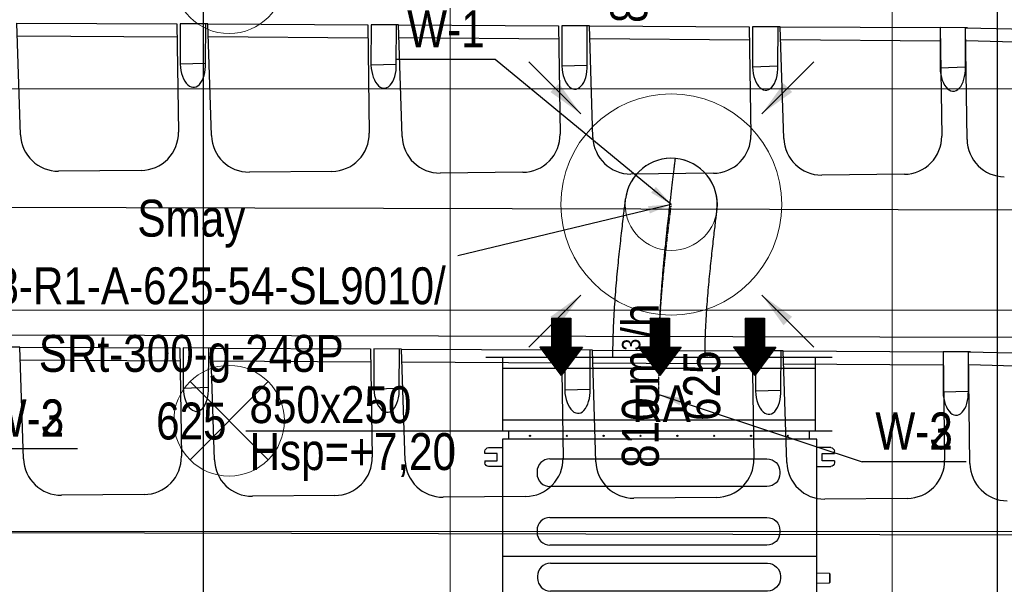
# Model space of a CAD drawing. Header units: millimetres. Extents: x -32221 to 212500, y 31663 to 93766.
# Tile 108 of 256: x 19282 to 21954, y 53169 to 54700. Entities that reach past the tile are written whole.
import ezdxf
from ezdxf.enums import TextEntityAlignment as Align

# ---------------------------------------------------------------- set-up
doc = ezdxf.new("R2010")
doc.units = ezdxf.units.MM
doc.linetypes.add('DASHDOT', pattern=[1, 0.5, -0.25, 0, -0.25])
for name, color, linetype in [('DVM_INDOOR', 104, 'Continuous'), ('FLUID-N', 7, 'Continuous'), ('FLUID-N-100-ARRGR', 7, 'Continuous'), ('FLUID-W', 7, 'Continuous'), ('FLUID-W-100-ARRGR', 7, 'Continuous'), ('FLUID-W-100-INF', 7, 'Continuous'), ('FLUID-W-100-NUM', 7, 'Continuous'), ('FLUID-W-SYM', 7, 'Continuous'), ('osie', 250, 'Continuous'), ('Sciany', 250, 'Continuous'), ('Wyposazenie', 250, 'Continuous')]:
    doc.layers.add(name, color=color, linetype=linetype)
for name, color, linetype, lineweight in [('kasetony', 42, 'Continuous', 5), ('lampy', 30, 'Continuous', 9), ('Wywiewniki', 1, 'Continuous', 20)]:
    doc.layers.add(name, color=color, linetype=linetype, lineweight=lineweight)
doc.styles.add('FDBES', font='simplex.shx')
doc.styles.get("Standard").update_dxf_attribs({"font": 'ARIALN.TTF'})
doc.linetypes.add('ZIGZAG', pattern='A,0.0001,-0.2,[131,ltypeshp.shx,S=0.2,R=0,X=-0.2,Y=0],-0.4,[131,ltypeshp.shx,S=0.2,R=180,X=0.2,Y=0],-0.2', length=0.8001)
doc.dimstyles.new('FDBES', dxfattribs={"dimscale": 50, "dimtxt": 4, "dimasz": 2.5, "dimexe": 0.8, "dimexo": 2, "dimgap": 1, "dimtad": 1, "dimdsep": 46, "dimtxsty": 'FDBES', "dimcen": 2.5, "dimclrd": 4, "dimclre": 5, "dimadec": 0, "dimazin": 0, "dimtfac": 1, "dimtmove": 0, "dimatfit": 3, "dimfxl": 1, "dimarcsym": 0})

# ---------------------------------------------------------------- blocks, each defined once
blk = doc.blocks.new('Direction')
at = {"layer": 'DVM_INDOOR', "color": 1}
for p, q in [((-35, 693.8), (35, 693.8)), ((-35, 693.8), (-35, 588.8)), ((35, 693.8), (35, 588.8)), ((-35, 588.8), (-77, 588.8)), ((-77, 588.8), (0, 487.3)), ((77, 588.8), (0, 487.3)), ((35, 588.8), (77, 588.8))]:
    blk.add_line(p, q, dxfattribs=at)
blk = doc.blocks.new('ID_D_G_D_1_T')
at = {"layer": 'DVM_INDOOR'}
h = blk.add_hatch(dxfattribs=at)
h.set_pattern_fill('ANSI31', color=1, scale=0.75)
h.set_pattern_definition([(45, (-97.4602, 125.541), (-1.683798, 1.683798), [])])
h.paths.add_polyline_path([(-265.5, 522.6), (-207.8, 598.7), (-239.3, 598.7), (-239.3, 677.4), (-291.8, 677.4), (-291.8, 598.7), (-323.3, 598.7)])
h = blk.add_hatch(dxfattribs=at)
h.set_pattern_fill('ANSI31', color=1, scale=0.75)
h.set_pattern_definition([(45, (2.5398, 125.541), (-1.683798, 1.683798), [])])
h.paths.add_polyline_path([(2.5, 522.6), (60.3, 598.7), (28.8, 598.7), (28.8, 677.4), (-23.7, 677.4), (-23.7, 598.7), (-55.2, 598.7)])
h = blk.add_hatch(dxfattribs=at)
h.set_pattern_fill('ANSI31', color=1, scale=0.75)
h.set_pattern_definition([(45, (102.5398, 125.541), (-1.683798, 1.683798), [])])
h.paths.add_polyline_path([(260.1, 522.6), (317.8, 598.7), (286.3, 598.7), (286.3, 677.4), (233.8, 677.4), (233.8, 598.7), (202.3, 598.7)])
h = blk.add_hatch(dxfattribs=at)
h.set_pattern_fill('ANSI31', color=1, scale=0.75)
h.set_pattern_definition([(45, (-97.4602, -971.7816), (-1.683798, 1.683798), [])])
h.paths.add_polyline_path([(-265.5, -574.8), (-207.8, -498.6), (-239.3, -498.6), (-239.3, -419.9), (-291.8, -419.9), (-291.8, -498.6), (-323.3, -498.6)])
h = blk.add_hatch(dxfattribs=at)
h.set_pattern_fill('ANSI31', color=1, scale=0.75)
h.set_pattern_definition([(45, (2.5398, -971.7816), (-1.683798, 1.683798), [])])
h.paths.add_polyline_path([(2.5, -574.8), (60.3, -498.6), (28.8, -498.6), (28.8, -419.9), (-23.7, -419.9), (-23.7, -498.6), (-55.2, -498.6)])
h = blk.add_hatch(dxfattribs=at)
h.set_pattern_fill('ANSI31', color=1, scale=0.75)
h.set_pattern_definition([(45, (102.5398, -971.7816), (-1.683798, 1.683798), [])])
h.paths.add_polyline_path([(260.1, -574.8), (317.8, -498.6), (286.3, -498.6), (286.3, -419.9), (233.8, -419.9), (233.8, -498.6), (202.3, -498.6)])
at = {"layer": 'DVM_INDOOR', "color": 0}
for p, q in [((-424.9, 349.2), (-424.9, -350.8)), ((429, 349.2), (-424.9, 349.2)), ((409, 371), (-408.6, 371)), ((-408.6, 371), (-408.6, 349.2)), ((409, 349.2), (409, 371)), ((429, 275.6), (429, 349.2)), ((-462.2, 326.6), (-424.9, 326.6)), ((466.4, 326.6), (429, 326.6)), ((-472.2, 311.1), (-472.2, 316.6)), ((-439.2, 311.1), (-472.2, 311.1)), ((-439.2, 291.1), (-439.2, 311.1)), ((-295.6, 296.3), (293.4, 296.3)), ((443.3, 291.1), (443.3, 311.1)), ((443.3, 311.1), (476.4, 311.1)), ((476.4, 311.1), (476.4, 316.6)), ((-472.2, 291.1), (-472.2, 285.6)), ((-472.2, 291.1), (-439.2, 291.1)), ((-424.9, 275.6), (-462.2, 275.6)), ((429, -350.8), (429, 275.6)), ((429, 275.6), (466.4, 275.6)), ((473.4, 291.1), (443.3, 291.1)), ((476.4, 291.1), (473.4, 291.1)), ((476.4, 291.1), (476.4, 285.6)), ((-330.7, 261.2), (-330.7, 256.2)), ((328.5, 261.2), (328.5, 256.2)), ((293.4, 221.1), (-295.6, 221.1)), ((-295.6, 137.3), (293.4, 137.3)), ((-330.7, 102.2), (-330.7, 97.2)), ((328.5, 102.2), (328.5, 97.2)), ((293.4, 62.1), (-295.6, 62.1)), ((429, 31.3), (-424.9, 31.3)), ((-294.4, 12.9), (294.6, 12.9)), ((-329.5, -22.2), (-329.5, -27.2)), ((329.8, -22.2), (329.8, -27.2)), ((462.8, -14.8), (429, -13.6)), ((462.8, -14.8), (462.8, -27.3)), ((463.8, -15.8), (463.8, -38.9)), ((429, -41.1), (462.8, -39.9)), ((462.8, -27.3), (462.8, -39.9)), ((294.6, -62.3), (-294.4, -62.3)), ((-294.4, -102.1), (294.6, -102.1)), ((453.4, -133.2), (429, -133)), ((453.4, -130.3), (453.4, -130.8)), ((453.4, -137.4), (453.4, -130.8)), ((453.4, -137.4), (453.4, -130.8)), ((453.4, -142.7), (453.4, -133.2)), ((453.4, -142.7), (453.4, -133.2)), ((453.4, -142.7), (453.4, -133.2)), ((465.4, -128.1), (454.7, -128.1)), ((454.7, -133), (465.4, -133)), ((466.8, -126), (465.4, -127.4)), ((465.4, -128.2), (465.4, -127.4)), ((465.4, -148.4), (465.4, -128.2)), ((467.6, -125.3), (475.7, -125.3)), ((467.6, -130.2), (475.7, -130.2)), ((477.9, -127.4), (476.5, -126)), ((483.4, -130.4), (477.9, -127.4)), ((477.9, -128.2), (477.9, -127.4)), ((477.9, -148.4), (477.9, -128.2)), ((483.4, -145.4), (483.4, -130.4)), ((-329.5, -137.2), (-329.5, -142.2)), ((329.8, -137.2), (329.8, -142.2)), ((429, -142.7), (453.4, -142.7)), ((429, -142.7), (453.4, -142.7)), ((453.4, -137.4), (453.4, -138.4)), ((453.4, -145), (453.4, -138.4)), ((453.4, -145), (453.4, -145.5)), ((465.4, -142.8), (454.7, -142.8)), ((465.4, -147.7), (454.7, -147.7)), ((465.4, -148.4), (466.8, -149.8)), ((467.6, -142.8), (475.7, -142.8)), ((467.6, -150.5), (475.7, -150.5)), ((476.5, -149.8), (477.9, -148.4)), ((477.9, -148.4), (483.4, -145.4)), ((294.6, -177.3), (-294.4, -177.3)), ((448.6, -218.9), (448.6, -212)), ((448.6, -212), (458.6, -212)), ((458.6, -212), (458.6, -218.9)), ((459.4, -212.2), (458.9, -212.7)), ((458.9, -238.7), (458.9, -212.7)), ((476.3, -212.2), (461.5, -212.2)), ((476.3, -212.2), (461.5, -212.2)), ((478.9, -212.7), (478.4, -212.2)), ((484.9, -213.7), (478.9, -212.7)), ((478.9, -238.7), (478.9, -212.7)), ((484.9, -237.7), (484.9, -213.7)), ((-294.4, -217.1), (294.6, -217.1)), ((438.3, -218), (429, -217.9)), ((429, -233.9), (438.3, -233.9)), ((429, -233.9), (438.3, -233.9)), ((440.3, -216.4), (438.3, -218)), ((438.3, -225.9), (438.3, -218)), ((438.3, -233.9), (438.3, -218)), ((438.3, -233.9), (438.3, -225.9)), ((438.3, -233.9), (440.3, -235.4)), ((448.6, -216.4), (440.3, -216.4)), ((440.3, -235.4), (440.3, -216.4)), ((440.3, -235.4), (448.6, -235.4)), ((458.6, -218.9), (448.6, -218.9)), ((448.6, -232.8), (448.6, -218.9)), ((448.6, -232.8), (458.6, -232.8)), ((448.6, -239.7), (448.6, -232.8)), ((448.6, -239.7), (458.6, -239.7)), ((458.9, -216.3), (458.6, -216.3)), ((458.6, -218.9), (458.6, -232.8)), ((458.6, -232.8), (458.6, -239.7)), ((458.6, -235.3), (458.9, -235.3)), ((458.9, -238.7), (459.4, -239.2)), ((476.3, -225.7), (461.5, -225.7)), ((476.3, -239.2), (461.5, -239.2)), ((478.4, -239.2), (478.9, -238.7)), ((478.9, -238.7), (484.9, -237.7)), ((-329.5, -252.2), (-329.5, -257.2)), ((329.8, -252.2), (329.8, -257.2)), ((-472.2, -292.7), (-472.2, -287.2)), ((-439.2, -292.7), (-472.2, -292.7)), ((-462.2, -277.2), (-424.9, -277.2)), ((-439.2, -312.7), (-439.2, -292.7)), ((294.6, -292.3), (-294.4, -292.3)), ((466.4, -277.2), (429, -277.2)), ((443.3, -312.7), (443.3, -292.7)), ((443.3, -292.7), (476.4, -292.7)), ((476.4, -292.7), (476.4, -287.2)), ((-472.2, -312.7), (-472.2, -318.2)), ((-472.2, -312.7), (-439.2, -312.7)), ((473.4, -312.7), (443.3, -312.7)), ((476.4, -312.7), (473.4, -312.7)), ((476.4, -312.7), (476.4, -318.2)), ((-424.9, -328.2), (-462.2, -328.2)), ((429, -328.2), (466.4, -328.2)), ((-424.9, -350.8), (429, -350.8)), ((-408.6, -350.8), (-408.6, -371)), ((-408.6, -371), (-408.1, -371)), ((-408.1, -371), (409, -371)), ((409, -371), (409, -351.3))]:
    blk.add_line(p, q, dxfattribs=at)
for centre in [(-349.9, 358.4), (-249.9, 358.4), (-149.9, 358.4), (-49.9, 358.4), (50.1, 358.4), (150.1, 358.4), (250.1, 358.4), (350.1, 358.4), (-349.9, -360), (-249.9, -360), (-149.9, -360), (-49.9, -360), (50.1, -360), (150.1, -360), (250.1, -360), (350.1, -360)]:
    blk.add_circle(centre, 1.6, dxfattribs=at)
at = {"layer": 'DVM_INDOOR', "color": 0, "extrusion": (0, 0, -1)}
for centre, radius, start, end in [((462.2, 316.6), 10, 0, 90), ((-466.4, 316.6), 10, 90, 180), ((-293.4, 261.2), 35.1, 90, 180), ((462.2, 285.6), 10, 270, 0), ((-466.4, 285.6), 10, 180, 270), ((-293.4, 256.2), 35.1, 180, 270), ((-293.4, 102.2), 35.1, 90, 180), ((-293.4, 97.2), 35.1, 180, 270), ((-294.6, -22.2), 35.1, 90, 180), ((-294.6, -27.2), 35.1, 180, 270), ((-294.6, -137.2), 35.1, 90, 180), ((-294.6, -142.2), 35.1, 180, 270), ((-294.6, -252.2), 35.1, 90, 180), ((-294.6, -257.2), 35.1, 180, 270), ((462.2, -287.2), 10, 0, 90), ((-466.4, -287.2), 10, 90, 180), ((462.2, -318.2), 10, 270, 0), ((-466.4, -318.2), 10, 180, 270), ((-409.5, -351.3), 0.5, 360, 90)]:
    blk.add_arc(centre, radius, start, end, dxfattribs=at)
at = {"layer": 'DVM_INDOOR', "color": 0}
for centre, radius, start, end in [((-295.6, 261.2), 35.1, 90, 180), ((-295.6, 256.2), 35.1, 180, 270), ((-295.6, 102.2), 35.1, 90, 180), ((-295.6, 97.2), 35.1, 180, 270), ((-294.4, -22.2), 35.1, 90, 180), ((462.8, -15.8), 1, 0, 88.2), ((-294.4, -27.2), 35.1, 180, 270), ((462.8, -38.9), 1, 271.8, 0), ((-294.4, -137.2), 35.1, 90, 180), ((-294.4, -142.2), 35.1, 180, 270), ((-294.4, -252.2), 35.1, 90, 180), ((-294.4, -257.2), 35.1, 180, 270)]:
    blk.add_arc(centre, radius, start, end, dxfattribs=at)
for points, knots in [([(454.7, -128.1), (454.7, -128.1), (454.6, -128.1), (454.4, -128.1), (454, -128.3), (453.7, -128.5), (453.6, -128.8), (453.5, -129.1), (453.4, -129.4), (453.4, -129.8), (453.4, -130.1), (453.4, -130.3)], [0, 0, 0, 0, 0.000013, 0.069041, 0.139275, 0.284826, 0.389711, 0.496275, 0.619531, 0.743075, 1, 1, 1, 1]), ([(453.4, -130.8), (453.4, -131), (453.4, -131.3), (453.4, -131.7), (453.5, -132), (453.6, -132.3), (453.8, -132.6), (454.1, -132.9), (454.4, -133), (454.6, -133), (454.7, -133), (454.7, -133)], [0, 0, 0, 0, 0.239182, 0.362776, 0.485496, 0.613466, 0.749358, 0.877858, 0.939112, 0.970034, 1, 1, 1, 1]), ([(454.7, -133), (454.7, -133), (454.6, -133), (454.4, -133.1), (454.1, -133.3), (453.8, -133.8), (453.6, -134.3), (453.5, -134.9), (453.4, -135.6), (453.4, -136.4), (453.4, -137), (453.4, -137.4)], [0, 0, 0, 0, 0.029886, 0.060825, 0.121941, 0.2487, 0.371948, 0.49607, 0.618809, 0.742992, 1, 1, 1, 1]), ([(467.6, -125.3), (466.6, -126.1), (465.9, -126.9), (465.9, -128.6), (466.6, -129.4), (467.6, -130.2)], [0, 0, 0, 0, 0.5, 0.5, 1, 1, 1, 1]), ([(467.6, -130.2), (467.1, -131.2), (466.7, -132.2), (466.1, -134.3), (465.9, -135.4), (465.9, -138.7), (466.6, -140.8), (467.6, -142.8)], [0, 0, 0, 0, 0.25, 0.25, 0.5, 0.5, 1, 1, 1, 1]), ([(475.7, -130.2), (476.7, -129.4), (477.4, -128.6), (477.4, -126.9), (476.7, -126.1), (475.7, -125.3)], [0, 0, 0, 0, 0.5, 0.5, 1, 1, 1, 1]), ([(475.7, -142.8), (476.2, -141.8), (476.6, -140.8), (477.2, -138.7), (477.4, -137.6), (477.4, -134.3), (476.7, -132.2), (475.7, -130.2)], [0, 0, 0, 0, 0.25, 0.25, 0.5, 0.5, 1, 1, 1, 1]), ([(453.4, -138.4), (453.4, -138.8), (453.4, -139.4), (453.4, -140.2), (453.5, -140.8), (453.6, -141.5), (453.8, -142.1), (454.1, -142.5), (454.4, -142.8), (454.6, -142.8), (454.7, -142.8), (454.7, -142.8)], [0, 0, 0, 0, 0.239, 0.36254, 0.485088, 0.61328, 0.74929, 0.877829, 0.939097, 0.970051, 1, 1, 1, 1]), ([(454.7, -142.8), (454.6, -142.8), (454.5, -142.8), (454.3, -142.9), (454, -143), (453.7, -143.3), (453.6, -143.5), (453.5, -143.8), (453.4, -144.1), (453.4, -144.5), (453.4, -144.8), (453.4, -145)], [0, 0, 0, 0, 0.033947, 0.069512, 0.139705, 0.28517, 0.390004, 0.496517, 0.619714, 0.743198, 1, 1, 1, 1]), ([(453.4, -145.5), (453.4, -145.7), (453.4, -146), (453.4, -146.4), (453.5, -146.7), (453.6, -147.1), (453.8, -147.4), (454.1, -147.6), (454.4, -147.7), (454.6, -147.7), (454.7, -147.7), (454.7, -147.7)], [0, 0, 0, 0, 0.239181, 0.362773, 0.485493, 0.613462, 0.749353, 0.877854, 0.939109, 0.970033, 1, 1, 1, 1]), ([(467.6, -142.8), (467.1, -143.4), (466.7, -144), (466.1, -145.3), (465.9, -146), (465.9, -148), (466.6, -149.3), (467.6, -150.5)], [0, 0, 0, 0, 0.25, 0.25, 0.5, 0.5, 1, 1, 1, 1]), ([(475.7, -150.5), (476.2, -149.9), (476.6, -149.3), (477.2, -148), (477.4, -147.3), (477.4, -145.3), (476.7, -144), (475.7, -142.8)], [0, 0, 0, 0, 0.25, 0.25, 0.5, 0.5, 1, 1, 1, 1]), ([(461.5, -212.2), (461.4, -212.2), (461.2, -212.2), (460.9, -212.2), (460.8, -212.2), (460.6, -212.2), (460.6, -212.2), (460.4, -212.2), (460.3, -212.2), (460.1, -212.2), (459.8, -212.2), (459.7, -212.2), (459.5, -212.2), (459.5, -212.2), (459.5, -212.2), (459.4, -212.2), (459.4, -212.2), (459.4, -212.2), (459.4, -212.2), (459.4, -212.2)], [0, 0, 0, 0, 0.125462, 0.125462, 0.250924, 0.250924, 0.313655, 0.313655, 0.376386, 0.501849, 0.501849, 0.752773, 0.752773, 0.878235, 0.878235, 0.940966, 0.972332, 0.972332, 1, 1, 1, 1]), ([(461.5, -225.7), (460.9, -224.7), (460.4, -223.6), (459.7, -221.4), (459.4, -220.2), (459.4, -216.6), (460.3, -214.4), (461.5, -212.2)], [0, 0, 0, 0, 0.25, 0.25, 0.5, 0.5, 1, 1, 1, 1]), ([(460.1, -212.2), (460.2, -212.2), (460.2, -212.2), (460.4, -212.2), (460.4, -212.2), (460.4, -212.2), (460.5, -212.2), (460.6, -212.2), (460.8, -212.2), (460.9, -212.2), (461.2, -212.2), (461.4, -212.2), (461.5, -212.2)], [0, 0, 0, 0, 0.181781, 0.181781, 0.249966, 0.249966, 0.318151, 0.454521, 0.454521, 0.72726, 0.72726, 1, 1, 1, 1]), ([(476.3, -225.7), (477, -224.7), (477.5, -223.6), (478.2, -221.4), (478.4, -220.2), (478.4, -216.6), (477.6, -214.4), (476.3, -212.2)], [0, 0, 0, 0, 0.25, 0.25, 0.5, 0.5, 1, 1, 1, 1]), ([(476.3, -212.2), (476.5, -212.2), (476.6, -212.2), (476.9, -212.2), (477.1, -212.2), (477.2, -212.2), (477.3, -212.2), (477.4, -212.2), (477.6, -212.2), (477.8, -212.2), (478, -212.2), (478.2, -212.2), (478.3, -212.2), (478.4, -212.2), (478.4, -212.2), (478.4, -212.2), (478.4, -212.2), (478.4, -212.2), (478.4, -212.2), (478.4, -212.2), (478.4, -212.2), (478.4, -212.2), (478.3, -212.2), (478.2, -212.2), (478, -212.2), (477.8, -212.2), (477.7, -212.2), (477.5, -212.2), (477.5, -212.2), (477.4, -212.2), (477.3, -212.2), (477.2, -212.2), (477.1, -212.2), (476.9, -212.2), (476.6, -212.2), (476.5, -212.2), (476.3, -212.2)], [0, 0, 0, 0, 0.0625, 0.0625, 0.125, 0.125, 0.15625, 0.15625, 0.1875, 0.25, 0.25, 0.375, 0.375, 0.4375, 0.4375, 0.46875, 0.484375, 0.484375, 0.5, 0.5, 0.5625, 0.5625, 0.625, 0.625, 0.75, 0.75, 0.8125, 0.8125, 0.828125, 0.828125, 0.84375, 0.875, 0.875, 0.9375, 0.9375, 1, 1, 1, 1]), ([(461.5, -239.2), (460.9, -238.2), (460.4, -237.1), (459.7, -234.9), (459.4, -233.7), (459.4, -230.1), (460.3, -227.9), (461.5, -225.7)], [0, 0, 0, 0, 0.25, 0.25, 0.5, 0.5, 1, 1, 1, 1]), ([(459.4, -239.2), (459.4, -239.2), (459.4, -239.2), (459.4, -239.2), (459.4, -239.2), (459.5, -239.2), (459.5, -239.2), (459.5, -239.2), (459.7, -239.2), (459.8, -239.2), (460.1, -239.2), (460.3, -239.2), (460.4, -239.2), (460.6, -239.2), (460.6, -239.2), (460.8, -239.2), (460.9, -239.2), (461.2, -239.2), (461.4, -239.2), (461.5, -239.2)], [0, 0, 0, 0, 0.027668, 0.027668, 0.059034, 0.121765, 0.121765, 0.247227, 0.247227, 0.498151, 0.498151, 0.623614, 0.686345, 0.686345, 0.749076, 0.749076, 0.874538, 0.874538, 1, 1, 1, 1]), ([(476.3, -239.2), (477, -238.2), (477.5, -237.1), (478.2, -234.9), (478.4, -233.7), (478.4, -230.1), (477.6, -227.9), (476.3, -225.7)], [0, 0, 0, 0, 0.25, 0.25, 0.5, 0.5, 1, 1, 1, 1]), ([(478.4, -239.2), (478.4, -239.2), (478.4, -239.2), (478.4, -239.2), (478.4, -239.2), (478.4, -239.2), (478.4, -239.2), (478.3, -239.2), (478.2, -239.2), (478, -239.2), (477.8, -239.2), (477.6, -239.2), (477.4, -239.2), (477.3, -239.2), (477.2, -239.2), (477.1, -239.2), (476.9, -239.2), (476.6, -239.2), (476.5, -239.2), (476.3, -239.2)], [0, 0, 0, 0, 0.027668, 0.027668, 0.059034, 0.121765, 0.121765, 0.247227, 0.247227, 0.498151, 0.498151, 0.623614, 0.686345, 0.686345, 0.749076, 0.749076, 0.874538, 0.874538, 1, 1, 1, 1])]:
    blk.add_open_spline(points, degree=3, knots=knots, dxfattribs=at)
for points in [[(467.6, -150.5), (467.3, -150.3), (467, -150), (466.8, -149.8)], [(476.5, -149.8), (476.3, -150), (476, -150.3), (475.7, -150.5)]]:
    blk.add_open_spline(points, degree=3, dxfattribs=at)
at = {"layer": 'DVM_INDOOR', "xscale": 0.75, "yscale": 0.75, "zscale": 0.75}
for p in [(-265.5, 157.1), (2.5, 157.1), (260.1, 157.1), (-265.5, -940.3), (2.5, -940.3), (260.1, -940.3)]:
    blk.add_blockref('Direction', p, dxfattribs=at)
at = {"layer": 'DVM_INDOOR', "color": 2}
for s, p in [('RA', (86.6, 365.9)), ('SA', (86.6, -731.4))]:
    blk.add_text(s, height=100, dxfattribs=at).set_placement(p, align=Align.BOTTOM_RIGHT)
blk = doc.blocks.new('*U3720')
at = {"color": 14, "linetype": 'Continuous', "lineweight": -2}
for p, q in [((-100, 470), (-100, -470)), ((100, 470), (100, -470))]:
    blk.add_line(p, q, dxfattribs=at)
at = {"color": 0, "linetype": 'ByBlock', "lineweight": -2}
for p, q in [((100, 425), (-100, 425)), ((-100, -425), (100, -425))]:
    blk.add_line(p, q, dxfattribs=at)
at = {"color": 1, "linetype": 'Continuous', "lineweight": -3}
for p, q in [((-70, 425), (-70, -425)), ((70, 425), (70, -425))]:
    blk.add_line(p, q, dxfattribs=at)
blk = doc.blocks.new('*U3713')
at = {"layer": 'FLUID-W-SYM', "color": 2, "linetype": 'DASHDOT', "lineweight": -3}
for q in [(50, 0), (-20, 0)]:
    blk.add_line((-50, 0), q, dxfattribs=at)
blk = doc.blocks.new('*U3703')
at = {"color": 0, "linetype": 'ByBlock', "lineweight": -2}
blk.add_circle((0, 0), 0.05, dxfattribs=at)
blk = doc.blocks.new('*U3753')
at = {"color": 14, "linetype": 'Continuous', "lineweight": -2, "extrusion": (-1, -1.82221e-16, -2.00099e-16)}
blk.add_ellipse((0, 0), major_axis=(0, 124.5, 11.2), ratio=1, start_param=0, end_param=1.536502, dxfattribs=at)
at = {"color": 14, "linetype": 'Continuous', "lineweight": -2, "extrusion": (-1, -2.81499e-18, -1.61132e-16)}
blk.add_ellipse((0, 0), major_axis=(0, -15.5, 124), ratio=1, start_param=0, end_param=1.605137, dxfattribs=at)
at = {"color": 20, "linetype": 'ZIGZAG', "lineweight": -2, "ltscale": 50}
for points, knots in [([(0, -415.2, -33.5), (0, -402.3, -33.5), (0, -376.3, -33.3), (0, -337.1, -32.2), (0, -297.8, -30.5), (0, -258.4, -28.2), (0, -219.2, -25.4), (0, -180.1, -22.2), (0, -141.4, -18.6), (0, -114.4, -15.9), (0, -98.6, -14.3), (0, -92.3, -13.7), (0, -81.3, -12.5), (0, -62.4, -10.5), (0, -37.4, -7.8), (0, -12.8, -5), (0, 8.1, -2.7), (0, 25.6, -0.6), (0, 42.4, 1.3), (0, 58.5, 3.2), (0, 73.6, 5), (0, 87.4, 6.7), (0, 97.7, 7.9), (0, 105, 8.8), (0, 110.7, 9.5), (0, 116.2, 10.2), (0, 120.9, 10.8), (0, 123.8, 11.1), (0, 124.5, 11.2), (0, 124.5, 11.2)], [0, 0, 0, 0, 32.584573, 65.169147, 97.75372, 130.338293, 162.922867, 195.50744, 228.092013, 260.676587, 264.749659, 268.82273, 276.968874, 293.26116, 317.69959, 342.13802, 358.430307, 374.722594, 391.01488, 407.307167, 423.599454, 439.89174, 456.184027, 464.33017, 472.476314, 484.695529, 496.914744, 509.133959, 521.353174, 521.353174, 521.353174, 521.353174]), ([(0, -415.2, -158.5), (0, -403.7, -158.5), (0, -380.8, -158.3), (0, -335, -157.1), (0, -278.4, -154.1), (0, -212.3, -149), (0, -149.6, -142.9), (0, -91.1, -136.6), (0, -47.3, -131.6), (0, -17.9, -128.1), (0, -2.8, -126.3), (0, 6.2, -125.2), (0, 11.5, -124.5), (0, 14.6, -124.1), (0, 15.2, -124.1), (0, 15.5, -124)], [0, 0, 0, 0, 34.406472, 68.812944, 137.625889, 206.438833, 275.251778, 344.064722, 412.877667, 447.284139, 481.690611, 498.893847, 516.097083, 533.30032, 550.503556, 550.503556, 550.503556, 550.503556]), ([(0, -415.2, 91.5), (0, -404.3, 91.5), (0, -382.6, 91.7), (0, -339.4, 93), (0, -286, 95.9), (0, -224.4, 101), (0, -166.3, 106.7), (0, -112.1, 112.6), (0, -71.9, 117.3), (0, -45.1, 120.4), (0, -31.6, 122.1), (0, -23.5, 123), (0, -18.8, 123.6), (0, -16.2, 123.9), (0, -15.7, 124), (0, -15.5, 124)], [0, 0, 0, 0, 32.571603, 65.143206, 130.286411, 195.429617, 260.572822, 325.716028, 390.859233, 423.430836, 456.002439, 472.28824, 488.574041, 504.859843, 521.145644, 521.145644, 521.145644, 521.145644])]:
    blk.add_open_spline(points, degree=3, knots=knots, dxfattribs=at)
at = {"layer": 'FLUID-W-SYM', "color": 2, "linetype": 'DASHDOT', "lineweight": -3}
blk.add_open_spline([(0, -415.2, -33.5), (0, -326.5, -33.5), (0, -158.5, -19.8), (0, 0), (0, 0)], degree=3, knots=[0, 0, 0, 0, 266.194137, 521.353174, 521.353174, 521.353174, 521.353174], dxfattribs=at)
blk = doc.blocks.new('*U2843')
at = {"color": 0, "insert": (-1302.9, -313.1), "char_height": 100, "width": 1600, "attachment_point": 5, "line_spacing_factor": 1.1}
blk.add_mtext('Smay\\PNS8-R1-A-625-54-SL9010/ SRt-300-g-248P\\P625', dxfattribs=at)
blk.add_mtext('Smay\\PNS8-R1-A-625-54-SL9010/ SRt-300-g-248P\\P625', dxfattribs=at)
blk.add_mtext('Smay\\PNS8-R1-A-625-54-SL9010/ SRt-300-g-248P\\P625', dxfattribs=at)
blk.add_mtext('Smay\\PNS8-R1-A-625-54-SL9010/ SRt-300-g-248P\\P625', dxfattribs=at)
blk.add_mtext('Smay\\PNS8-R1-A-625-54-SL9010/ SRt-300-g-248P\\P625', dxfattribs=at)
blk.add_mtext('Smay\\PNS8-R1-A-625-54-SL9010/ SRt-300-g-248P\\P625', dxfattribs=at)
blk.add_mtext('Smay\\PNS8-R1-A-625-54-SL9010/ SRt-300-g-248P\\P625', dxfattribs=at)
at = {"color": 0}
blk.add_leader([(0, 0), (-579.3, -139.2)], dimstyle='FDBES', override={"dimscale": 25, "dimclrd": 0, "dimclre": 0}, dxfattribs=at)
blk.add_leader([(0, 0), (-579.3, -139.2)], dimstyle='FDBES', override={"dimscale": 25, "dimclrd": 0, "dimclre": 0}, dxfattribs=at)
blk.add_leader([(0, 0), (-579.3, -139.2)], dimstyle='FDBES', override={"dimscale": 25, "dimclrd": 0, "dimclre": 0}, dxfattribs=at)
blk.add_leader([(0, 0), (-579.3, -139.2)], dimstyle='FDBES', override={"dimscale": 25, "dimclrd": 0, "dimclre": 0}, dxfattribs=at)
blk.add_leader([(0, 0), (-579.3, -139.2)], dimstyle='FDBES', override={"dimscale": 25, "dimclrd": 0, "dimclre": 0}, dxfattribs=at)
blk.add_leader([(0, 0), (-579.3, -139.2)], dimstyle='FDBES', override={"dimscale": 25, "dimclrd": 0, "dimclre": 0}, dxfattribs=at)
blk.add_leader([(0, 0), (-579.3, -139.2)], dimstyle='FDBES', override={"dimscale": 25, "dimclrd": 0, "dimclre": 0}, dxfattribs=at)
blk = doc.blocks.new('*U2897')
at = {"color": 6}
blk.add_line((-478.3, 392.6), (-745.4, 392.6), dxfattribs=at)
blk.add_line((-478.3, 392.6), (-745.4, 392.6), dxfattribs=at)
blk.add_line((-478.3, 392.6), (-745.4, 392.6), dxfattribs=at)
blk.add_line((-478.3, 392.6), (-745.4, 392.6), dxfattribs=at)
blk.add_line((-478.3, 392.6), (-745.4, 392.6), dxfattribs=at)
blk.add_line((-478.3, 392.6), (-745.4, 392.6), dxfattribs=at)
blk.add_line((-478.3, 392.6), (-745.4, 392.6), dxfattribs=at)
at = {"color": 0, "insert": (-611.8, 392.6), "char_height": 100, "attachment_point": 5}
blk.add_mtext('W-1\\P ', dxfattribs=at)
blk.add_mtext('W-1\\P ', dxfattribs=at)
blk.add_mtext('W-1\\P ', dxfattribs=at)
blk.add_mtext('W-1\\P ', dxfattribs=at)
blk.add_mtext('W-1\\P ', dxfattribs=at)
blk.add_mtext('W-1\\P ', dxfattribs=at)
blk.add_mtext('W-1\\P ', dxfattribs=at)
blk.add_leader([(0, 0), (-478.3, 392.6)], dimstyle='FDBES', override={"dimscale": 25, "dimclrd": 256, "dimclre": 256})
blk.add_leader([(0, 0), (-478.3, 392.6)], dimstyle='FDBES', override={"dimscale": 25, "dimclrd": 256, "dimclre": 256})
blk.add_leader([(0, 0), (-478.3, 392.6)], dimstyle='FDBES', override={"dimscale": 25, "dimclrd": 256, "dimclre": 256})
blk.add_leader([(0, 0), (-478.3, 392.6)], dimstyle='FDBES', override={"dimscale": 25, "dimclrd": 256, "dimclre": 256})
blk.add_leader([(0, 0), (-478.3, 392.6)], dimstyle='FDBES', override={"dimscale": 25, "dimclrd": 256, "dimclre": 256})
blk.add_leader([(0, 0), (-478.3, 392.6)], dimstyle='FDBES', override={"dimscale": 25, "dimclrd": 256, "dimclre": 256})
blk.add_leader([(0, 0), (-478.3, 392.6)], dimstyle='FDBES', override={"dimscale": 25, "dimclrd": 256, "dimclre": 256})
blk = doc.blocks.new('*U2899')
at = {"color": 6}
for p, q in [((834, -183.1), (551.2, -183.1)), ((834, -183.1), (551.2, -183.1)), ((834, -183.1), (551.2, -183.1)), ((834, -183.1), (551.2, -183.1)), ((833.7, -183.1), (551.5, -183.1)), ((833.7, -183.1), (551.5, -183.1)), ((833.7, -183.1), (551.5, -183.1)), ((833.7, -183.1), (551.5, -183.1)), ((833.7, -183.1), (551.5, -183.1)), ((833.7, -183.1), (551.5, -183.1)), ((833.7, -183.1), (551.5, -183.1)), ((833.7, -183.1), (551.5, -183.1)), ((833.7, -183.1), (551.5, -183.1))]:
    blk.add_line(p, q, dxfattribs=at)
at = {"color": 0, "insert": (692.6, -183.1), "char_height": 100, "attachment_point": 5}
for s in ['W-3\\P ', 'W-3\\P ', 'W-3\\P ', 'W-3\\P ', 'W-2\\P ', 'W-2\\P ', 'W-2\\P ', 'W-2\\P ', 'W-2\\P ', 'W-2\\P ', 'W-2\\P ', 'W-2\\P ', 'W-2\\P ']:
    blk.add_mtext(s, dxfattribs=at)
for points in [[(0, 0), (551.2, -183.1)], [(0, 0), (551.2, -183.1)], [(0, 0), (551.2, -183.1)], [(0, 0), (551.2, -183.1)], [(0, 0), (551.5, -183.1)], [(0, 0), (551.5, -183.1)], [(0, 0), (551.5, -183.1)], [(0, 0), (551.5, -183.1)], [(0, 0), (551.5, -183.1)], [(0, 0), (551.5, -183.1)], [(0, 0), (551.5, -183.1)], [(0, 0), (551.5, -183.1)], [(0, 0), (551.5, -183.1)]]:
    blk.add_leader(points, dimstyle='FDBES', override={"dimscale": 25, "dimclrd": 256, "dimclre": 256})
blk = doc.blocks.new('*U2902')
at = {"color": 6}
for p, q in [((821.9, -147.7), (539.1, -147.7)), ((821.9, -147.7), (539.1, -147.7)), ((821.9, -147.7), (539.1, -147.7)), ((821.9, -147.7), (539.1, -147.7)), ((821.6, -147.7), (539.4, -147.7)), ((821.6, -147.7), (539.4, -147.7)), ((821.6, -147.7), (539.4, -147.7)), ((821.6, -147.7), (539.4, -147.7)), ((821.6, -147.7), (539.4, -147.7)), ((821.6, -147.7), (539.4, -147.7)), ((821.6, -147.7), (539.4, -147.7)), ((821.6, -147.7), (539.4, -147.7)), ((821.6, -147.7), (539.4, -147.7)), ((821.6, -147.7), (539.4, -147.7)), ((821.6, -147.7), (539.4, -147.7)), ((821.6, -147.7), (539.4, -147.7)), ((821.6, -147.7), (539.4, -147.7)), ((821.6, -147.7), (539.4, -147.7)), ((821.6, -147.7), (539.4, -147.7)), ((821.6, -147.7), (539.4, -147.7)), ((821.6, -147.7), (539.4, -147.7)), ((821.6, -147.7), (539.4, -147.7)), ((821.6, -147.7), (539.4, -147.7)), ((821.6, -147.7), (539.4, -147.7)), ((821.6, -147.7), (539.4, -147.7)), ((821.6, -147.7), (539.4, -147.7))]:
    blk.add_line(p, q, dxfattribs=at)
at = {"color": 0, "insert": (680.5, -147.7), "char_height": 100, "attachment_point": 5}
for s in ['W-3\\P ', 'W-3\\P ', 'W-3\\P ', 'W-3\\P ', 'W-2\\P ', 'W-2\\P ', 'W-2\\P ', 'W-2\\P ', 'W-2\\P ', 'W-2\\P ', 'W-2\\P ', 'W-2\\P ', 'W-2\\P ', 'W-2\\P ', 'W-2\\P ', 'W-2\\P ', 'W-2\\P ', 'W-2\\P ', 'W-2\\P ', 'W-2\\P ', 'W-2\\P ', 'W-2\\P ', 'W-2\\P ', 'W-2\\P ', 'W-2\\P ', 'W-2\\P ']:
    blk.add_mtext(s, dxfattribs=at)
for points in [[(0, 0), (539.1, -147.7)], [(0, 0), (539.1, -147.7)], [(0, 0), (539.1, -147.7)], [(0, 0), (539.1, -147.7)], [(0, 0), (539.4, -147.7)], [(0, 0), (539.4, -147.7)], [(0, 0), (539.4, -147.7)], [(0, 0), (539.4, -147.7)], [(0, 0), (539.4, -147.7)], [(0, 0), (539.4, -147.7)], [(0, 0), (539.4, -147.7)], [(0, 0), (539.4, -147.7)], [(0, 0), (539.4, -147.7)], [(0, 0), (539.4, -147.7)], [(0, 0), (539.4, -147.7)], [(0, 0), (539.4, -147.7)], [(0, 0), (539.4, -147.7)], [(0, 0), (539.4, -147.7)], [(0, 0), (539.4, -147.7)], [(0, 0), (539.4, -147.7)], [(0, 0), (539.4, -147.7)], [(0, 0), (539.4, -147.7)], [(0, 0), (539.4, -147.7)], [(0, 0), (539.4, -147.7)], [(0, 0), (539.4, -147.7)], [(0, 0), (539.4, -147.7)]]:
    blk.add_leader(points, dimstyle='FDBES', override={"dimscale": 25, "dimclrd": 256, "dimclre": 256})
blk = doc.blocks.new('*U3792')
at = {"color": 0}
blk.add_leader([(0, 0), (-141.4, -141.4)], dimstyle='FDBES', override={"dimscale": 40, "dimclrd": 0}, dxfattribs=at)
blk = doc.blocks.new('*U3793')
at = {"color": 0}
blk.add_leader([(0, 0), (141.4, -141.4)], dimstyle='FDBES', override={"dimscale": 40, "dimclrd": 0}, dxfattribs=at)
blk = doc.blocks.new('*U3794')
at = {"color": 0}
blk.add_leader([(0, 0), (-141.4, 141.4)], dimstyle='FDBES', override={"dimscale": 40, "dimclrd": 0}, dxfattribs=at)
blk = doc.blocks.new('*U3795')
at = {"color": 0}
blk.add_leader([(0, 0), (141.4, 141.4)], dimstyle='FDBES', override={"dimscale": 40, "dimclrd": 0}, dxfattribs=at)

msp = doc.modelspace()

# ---------------------------------------------------------------- linework, layer by layer
at = {"layer": 'FLUID-N'}
for p, q in [((19780.127, 63033.41), (19780.127, 33103.597)), ((20591.977, 53584.311, 7327.5), (19895.824, 53584.311, 7327.5)), ((20591.977, 53584.311, 7327.5), (20325.905, 53584.311, 7327.5))]:
    msp.add_line(p, q, dxfattribs=at)
at = {"layer": 'kasetony'}
for p, q in [((20450.147, 54512.853), (20450.147, 55112.853)), ((20450.147, 55112.853), (20450.147, 54512.853)), ((21650.147, 54512.853), (21650.147, 55112.853)), ((21650.147, 55112.853), (21650.147, 54512.853)), ((19250.147, 54512.853), (20450.147, 54512.853)), ((20450.147, 54512.853), (19250.147, 54512.853)), ((20450.147, 54512.853), (21650.147, 54512.853)), ((20450.147, 53912.853), (20450.147, 54512.853)), ((20450.147, 54512.853), (20450.147, 53912.853)), ((21650.147, 54512.853), (20450.147, 54512.853)), ((21650.147, 54512.853), (22850.147, 54512.853)), ((21650.147, 53912.853), (21650.147, 54512.853)), ((21650.147, 54512.853), (21650.147, 53912.853)), ((22850.147, 54512.853), (21650.147, 54512.853)), ((19250.147, 53912.853), (20450.147, 53912.853)), ((20450.147, 53912.853), (19250.147, 53912.853)), ((20450.147, 53912.853), (21650.147, 53912.853)), ((20450.147, 53312.853), (20450.147, 53912.853)), ((20450.147, 53912.853), (20450.147, 53312.853)), ((21650.147, 53912.853), (20450.147, 53912.853)), ((21650.147, 53912.853), (22850.147, 53912.853)), ((21650.147, 53312.853), (21650.147, 53912.853)), ((21650.147, 53912.853), (21650.147, 53312.853)), ((22850.147, 53912.853), (21650.147, 53912.853)), ((19250.147, 53312.853), (20450.147, 53312.853)), ((20450.147, 53312.853), (19250.147, 53312.853)), ((20450.147, 53312.853), (21650.147, 53312.853)), ((20450.147, 52712.853), (20450.147, 53312.853)), ((20450.147, 53312.853), (20450.147, 52712.853)), ((21650.147, 53312.853), (20450.147, 53312.853)), ((21650.147, 53312.853), (22850.147, 53312.853)), ((21650.147, 52712.853), (21650.147, 53312.853)), ((21650.147, 53312.853), (21650.147, 52712.853)), ((22850.147, 53312.853), (21650.147, 53312.853))]:
    msp.add_line(p, q, dxfattribs=at)
at = {"layer": 'lampy'}
for p, q in [((19744.081, 53718.919), (19956.213, 53506.787)), ((19956.213, 53718.919), (19744.081, 53506.787))]:
    msp.add_line(p, q, dxfattribs=at)
for centre in [(19850.147, 54812.853), (19850.147, 53612.853)]:
    msp.add_circle(centre, 150, dxfattribs=at)
at = {"layer": 'osie'}
msp.add_line((21934.679, 64401.551), (21934.679, 32871.067), dxfattribs=at)
at = {"layer": 'Sciany'}
msp.add_line((22857.428, 53836.61), (16187.455, 53852.32), dxfattribs=at)
at = {"layer": 'Wyposazenie'}
for p, q in [((19274.45, 54691.522), (19708.467, 54689.331)), ((19284.237, 54388.643), (19274.45, 54691.522)), ((19708.467, 54689.331), (19712.771, 54395.512)), ((19717.532, 54689.285), (19717.378, 54580.577)), ((19717.532, 54689.285), (19717.378, 54580.577)), ((19786.7, 54688.935), (19717.532, 54689.285)), ((19792.361, 54688.907), (19717.532, 54689.285)), ((19786.164, 54582.8), (19786.7, 54688.935)), ((19786.164, 54582.8), (19786.7, 54688.935)), ((19792.361, 54688.907), (20226.378, 54686.715)), ((19802.148, 54386.027), (19792.361, 54688.907)), ((20226.378, 54686.715), (20230.682, 54392.896)), ((20235.443, 54686.669), (20235.289, 54577.961)), ((20235.443, 54686.669), (20235.289, 54577.961)), ((20304.611, 54686.32), (20235.443, 54686.669)), ((20310.272, 54686.291), (20235.443, 54686.669)), ((20304.075, 54580.184), (20304.611, 54686.32)), ((20304.075, 54580.184), (20304.611, 54686.32)), ((20310.272, 54686.291), (20744.288, 54684.099)), ((20320.059, 54383.412), (20310.272, 54686.291)), ((20744.288, 54684.099), (20748.593, 54390.281)), ((20753.354, 54684.054), (20753.2, 54575.346)), ((20753.354, 54684.054), (20753.2, 54575.346)), ((20822.522, 54683.704), (20753.354, 54684.054)), ((20828.183, 54683.676), (20753.354, 54684.054)), ((20821.986, 54577.569), (20822.522, 54683.704)), ((20821.986, 54577.569), (20822.522, 54683.704)), ((20828.183, 54683.676), (21262.199, 54681.484)), ((20837.97, 54380.796), (20828.183, 54683.676)), ((19275.73, 54657.1), (19708.985, 54653.97)), ((21262.199, 54681.484), (21266.504, 54387.665)), ((21271.265, 54681.438), (21271.111, 54572.73)), ((21271.265, 54681.438), (21271.111, 54572.73)), ((21340.432, 54681.089), (21271.265, 54681.438)), ((21346.094, 54681.06), (21271.265, 54681.438)), ((21339.896, 54574.953), (21340.432, 54681.089)), ((21339.896, 54574.953), (21340.432, 54681.089)), ((21346.094, 54681.06), (21780.11, 54678.868)), ((21355.881, 54378.181), (21346.094, 54681.06)), ((21780.11, 54678.868), (21779.956, 54570.16)), ((21780.11, 54678.868), (21779.956, 54570.16)), ((21780.11, 54678.868), (21784.414, 54385.05)), ((21849.278, 54678.519), (21780.11, 54678.868)), ((21854.939, 54678.49), (21780.11, 54678.868)), ((21848.742, 54572.383), (21849.278, 54678.519)), ((21848.742, 54572.383), (21849.278, 54678.519)), ((21849.278, 54678.519), (22283.172, 54667.976)), ((21853.235, 54375.507), (21849.278, 54678.519)), ((19793.641, 54654.485), (20226.896, 54651.355)), ((20311.552, 54651.869), (20744.806, 54648.739)), ((20829.462, 54649.254), (21262.717, 54646.123)), ((21347.373, 54646.638), (21780.628, 54643.508)), ((21849.895, 54644.079), (22283.009, 54632.612)), ((19717.378, 54580.577), (19786.164, 54582.8)), ((19717.378, 54580.577), (19786.164, 54582.8)), ((20235.289, 54577.961), (20304.075, 54580.184)), ((20235.289, 54577.961), (20304.075, 54580.184)), ((20753.2, 54575.346), (20821.986, 54577.569)), ((20753.2, 54575.346), (20821.986, 54577.569)), ((21271.111, 54572.73), (21339.896, 54574.953)), ((21271.111, 54572.73), (21339.896, 54574.953)), ((21779.956, 54570.16), (21848.742, 54572.383)), ((21779.956, 54570.16), (21848.742, 54572.383)), ((19611.494, 54291.787), (19387.36, 54289.718)), ((20129.405, 54289.172), (19905.271, 54287.102)), ((20647.316, 54286.556), (20423.181, 54284.486)), ((21165.227, 54283.941), (20941.092, 54281.871)), ((21683.138, 54281.325), (21459.003, 54279.255)), ((22862.331, 54182.309), (17660.375, 54194.561)), ((19282.516, 53812.472), (19207.687, 53812.85)), ((19282.516, 53812.472), (19716.532, 53810.28)), ((19292.303, 53509.593), (19282.516, 53812.472)), ((19716.532, 53810.28), (19720.837, 53516.462)), ((19725.598, 53810.235), (19725.444, 53701.527)), ((19725.598, 53810.235), (19725.444, 53701.527)), ((19794.765, 53809.885), (19725.598, 53810.235)), ((19800.427, 53809.857), (19725.598, 53810.235)), ((19794.229, 53703.75), (19794.765, 53809.885)), ((19794.229, 53703.75), (19794.765, 53809.885)), ((19800.427, 53809.857), (20234.443, 53807.665)), ((19810.214, 53506.977), (19800.427, 53809.857)), ((20234.443, 53807.665), (20238.747, 53513.846)), ((20243.509, 53807.619), (20243.354, 53698.911)), ((20243.509, 53807.619), (20243.354, 53698.911)), ((20312.676, 53807.27), (20243.509, 53807.619)), ((20318.338, 53807.241), (20243.509, 53807.619)), ((20312.14, 53701.134), (20312.676, 53807.27)), ((20312.14, 53701.134), (20312.676, 53807.27)), ((20318.338, 53807.241), (20752.354, 53805.049)), ((20328.125, 53504.362), (20318.338, 53807.241)), ((20752.354, 53805.049), (20756.658, 53511.231)), ((20761.42, 53805.004), (20761.265, 53696.296)), ((20761.42, 53805.004), (20761.265, 53696.296)), ((20830.587, 53804.654), (20761.42, 53805.004)), ((20836.248, 53804.626), (20761.42, 53805.004)), ((20830.051, 53698.518), (20830.587, 53804.654)), ((20830.051, 53698.518), (20830.587, 53804.654)), ((20836.248, 53804.626), (21270.265, 53802.434)), ((20846.036, 53501.746), (20836.248, 53804.626)), ((21270.265, 53802.434), (21274.569, 53508.615)), ((21279.331, 53802.388), (21279.176, 53693.68)), ((21279.331, 53802.388), (21279.176, 53693.68)), ((21348.498, 53802.039), (21279.331, 53802.388)), ((21354.159, 53802.01), (21279.331, 53802.388)), ((21347.962, 53695.903), (21348.498, 53802.039)), ((21347.962, 53695.903), (21348.498, 53802.039)), ((21354.159, 53802.01), (21788.176, 53799.818)), ((21363.947, 53499.131), (21354.159, 53802.01)), ((19283.795, 53778.05), (19717.05, 53774.92)), ((19801.706, 53775.435), (20234.961, 53772.305)), ((21788.176, 53799.818), (21788.022, 53691.11)), ((21788.176, 53799.818), (21788.022, 53691.11)), ((21788.176, 53799.818), (21792.48, 53506)), ((21857.343, 53799.469), (21788.176, 53799.818)), ((21863.005, 53799.44), (21788.176, 53799.818)), ((21856.807, 53693.333), (21857.343, 53799.469)), ((21856.807, 53693.333), (21857.343, 53799.469)), ((21857.343, 53799.469), (22291.238, 53788.926)), ((21861.301, 53496.457), (21857.343, 53799.469)), ((20319.617, 53772.819), (20752.872, 53769.689)), ((20837.528, 53770.204), (21270.783, 53767.073)), ((21355.439, 53767.588), (21788.694, 53764.458)), ((21857.961, 53765.029), (22291.075, 53753.562)), ((19725.444, 53701.527), (19794.229, 53703.75)), ((19725.444, 53701.527), (19794.229, 53703.75)), ((20243.354, 53698.911), (20312.14, 53701.134)), ((20243.354, 53698.911), (20312.14, 53701.134)), ((20761.265, 53696.296), (20830.051, 53698.518)), ((20761.265, 53696.296), (20830.051, 53698.518)), ((21279.176, 53693.68), (21347.962, 53695.903)), ((21279.176, 53693.68), (21347.962, 53695.903)), ((21788.022, 53691.11), (21856.807, 53693.333)), ((21788.022, 53691.11), (21856.807, 53693.333)), ((19619.56, 53412.737), (19395.425, 53410.667)), ((20137.471, 53410.122), (19913.336, 53408.052)), ((20655.382, 53407.506), (20431.247, 53405.436)), ((21173.293, 53404.89), (20949.158, 53402.821)), ((21691.204, 53402.275), (21467.069, 53400.205)), ((22862.576, 53300.161), (17660.834, 53312.413))]:
    msp.add_line(p, q, dxfattribs=at)
for centre, start, end in [((19386.416, 54391.945), 181.850846, 270.529054), ((19610.55, 54394.014), 270.529054, 0.839276), ((20128.461, 54391.399), 270.529054, 0.839276), ((20646.372, 54388.783), 270.529054, 0.839276), ((19904.327, 54389.329), 181.850846, 270.529054), ((20422.237, 54386.714), 181.850846, 270.529054), ((20940.148, 54384.098), 181.850846, 270.529054), ((21164.283, 54386.168), 270.529054, 0.839276), ((21458.059, 54381.483), 181.850846, 270.529054), ((21682.194, 54383.552), 270.529054, 0.839276), ((21955.458, 54376.842), 180.748252, 269.42646), ((19394.481, 53512.895), 181.850846, 270.529054), ((19618.616, 53514.964), 270.529054, 0.839276), ((19912.392, 53510.279), 181.850846, 270.529054), ((20136.527, 53512.349), 270.529054, 0.839276), ((20654.438, 53509.733), 270.529054, 0.839276), ((21172.349, 53507.118), 270.529054, 0.839276), ((20430.303, 53507.664), 181.850846, 270.529054), ((20948.214, 53505.048), 181.850846, 270.529054), ((21466.125, 53502.432), 181.850846, 270.529054), ((21690.26, 53504.502), 270.529054, 0.839276), ((21963.524, 53497.792), 180.748252, 269.42646)]:
    msp.add_arc(centre, 102.232, start, end, dxfattribs=at)
for centre in [(19751.771, 54581.688), (19751.771, 54581.688), (20269.682, 54579.073), (20269.682, 54579.073), (20787.593, 54576.457), (20787.593, 54576.457), (21305.503, 54573.842), (21305.503, 54573.842), (21814.349, 54571.272), (21814.349, 54571.272), (19759.836, 53702.638), (19759.836, 53702.638), (20277.747, 53700.023), (20277.747, 53700.023), (20795.658, 53697.407), (20795.658, 53697.407), (21313.569, 53694.791), (21313.569, 53694.791), (21822.414, 53692.222), (21822.414, 53692.222)]:
    msp.add_ellipse(centre, major_axis=(-2.082, 64.439), ratio=0.53373009, start_param=1.44454642, end_param=4.71238898, dxfattribs=at)
at = {"layer": 'Wywiewniki'}
for radius in [300, 125]:
    msp.add_circle((21050.515, 54199.512), radius, dxfattribs=at)

# ---------------------------------------------------------------- block references
at = {"layer": 'DVM_INDOOR', "rotation": 359.9999999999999}
msp.add_blockref('ID_D_G_D_1_T', (21016.827, 53213.31), dxfattribs=at)
at = {"layer": 'FLUID-W', "color": 1, "linetype": 'Continuous', "extrusion": (1, 0, -1.83697e-16), "rotation": 270}
msp.add_blockref('*U3753', (54199.512, 7063, 21050.515), dxfattribs=at)
at = {"layer": 'FLUID-W', "color": 1, "linetype": 'Continuous'}
for name, p, rotation in [('*U3720', (21016.977, 53684.311, 7327.5), 270), ('*U3713', (21016.977, 53734.311, 7327.5), 90), ('*U3703', (21016.977, 53684.311, 7327.5), 270)]:
    msp.add_blockref(name, p, dxfattribs=dict(at, rotation=rotation))
at = {"layer": 'FLUID-W-100-ARRGR', "rotation": 89.99999999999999}
for name, p in [('*U3795', (20804.805, 54445.223, 6603)), ('*U3793', (21296.226, 54445.223, 6603)), ('*U3794', (20804.805, 53953.802, 6603)), ('*U3792', (21296.226, 53953.802, 6603))]:
    msp.add_blockref(name, p, dxfattribs=at)
at = {"layer": 'FLUID-W-100-INF', "linetype": 'ByBlock'}
msp.add_blockref('*U2843', (21050.515, 54199.512, 6623), dxfattribs=at)
at = {"layer": 'FLUID-W-100-NUM', "linetype": 'ByBlock'}
for name, p in [('*U2897', (21050.515, 54199.512, 6623)), ('*U2902', (18616.977, 53684.311, 7327.5)), ('*U2899', (21016.977, 53684.311, 7327.5))]:
    msp.add_blockref(name, p, dxfattribs=at)

# ---------------------------------------------------------------- texts
at = {"layer": 'FLUID-N', "char_height": 100, "width": 565.80197, "attachment_point": 1}
for s, insert in [('850x250', (19905.613, 53706.468)), ('Hsp=+7,20', (19905.613, 53579.212))]:
    msp.add_mtext(s, dxfattribs=dict(at, insert=insert))
at = {"layer": 'FLUID-N-100-ARRGR', "color": 0, "insert": (21019.405, 54914.525, 6603), "char_height": 100, "attachment_point": 5, "rotation": 90}
msp.add_mtext('810 m{\\A2;\\H0.5x;3}/h\\P625', dxfattribs=at)
at = {"layer": 'FLUID-W-100-ARRGR', "color": 0, "insert": (21050.515, 53707.72, 6603), "char_height": 100, "attachment_point": 5, "rotation": 90}
msp.add_mtext('810 m{\\A2;\\H0.5x;3}/h\\P625', dxfattribs=at)

doc.saveas('drawing.dxf')
